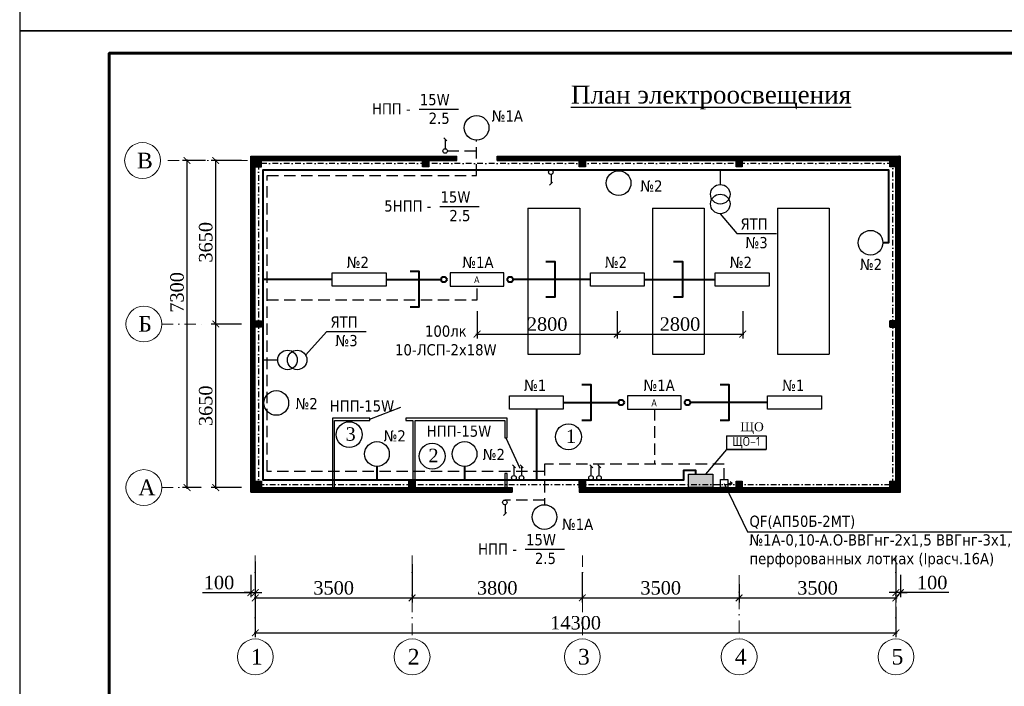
# Model space of a CAD drawing. Header units: millimetres. Extents: x -117056 to -75056, y -507736 to -299836.
# Tile 9 of 18: x -117056 to -95079, y -433265 to -418386. Entities that reach past the tile are written whole.
import ezdxf

# ---------------------------------------------------------------- set-up
doc = ezdxf.new("R2010")
doc.units = ezdxf.units.MM
doc.linetypes.add('DASHDOTX2', pattern=[50.8, 25.4, -12.7, 0, -12.7])
doc.linetypes.add('Dashed', pattern=[19.05, 12.7, -6.35])
doc.layers.get('Defpoints').update_dxf_attribs({"lineweight": 18})
for name, color, linetype in [('(002) Рамка', 7, 'Continuous'), ('PDF43_Geometry', 7, 'Continuous'), ('PDF43_Text', 7, 'Continuous'), ('ПОЛ', 7, 'Continuous')]:
    doc.layers.add(name, color=color, linetype=linetype)
doc.layers.add('.', color=7, linetype='Continuous', lineweight=15)
doc.layers.add('Размер ось', color=22, linetype='Continuous', lineweight=13)
doc.styles.add('ISOCPEUR', font='isocpeui.ttf', dxfattribs={"height": 250})
doc.styles.add('PDF Tahoma', font='tahoma.ttf')
doc.styles.add('Times New Roman', font='times.ttf')
doc.styles.add('WMF-Times New Roman0', font='times.ttf')
doc.styles.add('ШКОЛА', font='times.ttf')
doc.dimstyles.new('М 1-100', dxfattribs={"dimscale": 100, "dimtxt": 2.5, "dimasz": 1.5, "dimexe": 1, "dimexo": 2, "dimgap": 0.7, "dimtad": 1, "dimdec": 0, "dimdsep": 46, "dimtxsty": 'WMF-Times New Roman0', "dimblk": 'ARCHTICK', "dimcen": 3, "dimdle": 0.25, "dimclrd": 256, "dimclre": 256, "dimclrt": 256, "dimazin": 2, "dimtfac": 1, "dimtdec": 0, "dimtmove": 1, "dimatfit": 3, "dimldrblk": 'DOT', "dimfxl": 1, "dimtolj": 1, "dimtzin": 0, "dimlwd": -1, "dimlwe": -1, "dimarcsym": 0})

# ---------------------------------------------------------------- blocks, each defined once
blk = doc.blocks.new('_ArchTick')
at = {"color": 0, "linetype": 'ByBlock', "const_width": 0.15}
blk.add_lwpolyline([(-0.5, -0.5), (0.5, 0.5)], dxfattribs=at)
blk = doc.blocks.new('*D228')
at = {"ltscale": 5, "transparency": 16777216}
for p, q in [((-113320, -428854), (-113320, -421504)), ((-112909, -421529), (-113420, -421529)), ((-113009, -428829), (-113420, -428829))]:
    blk.add_line(p, q, dxfattribs=at)
at = {"layer": 'Defpoints', "color": 0, "lineweight": 25, "ltscale": 5, "transparency": 16777216}
for p in [(-113320, -421529), (-112709, -421529), (-112809, -428829)]:
    blk.add_point(p, dxfattribs=at)
at = {"ltscale": 5, "transparency": 16777216, "xscale": 150, "yscale": 150, "zscale": 150}
for p, rotation in [((-113320, -421529), 90), ((-113320, -428829), 270)]:
    blk.add_blockref('_ArchTick', p, dxfattribs=dict(at, rotation=rotation))
at = {"ltscale": 5, "transparency": 16777216, "insert": (-113543, -424473), "char_height": 300, "attachment_point": 5, "rotation": 90, "style": 'WMF-Times New Roman0'}
blk.add_mtext('\\A1;7300', dxfattribs=at)
blk = doc.blocks.new('_Dot')
at = {"color": 0, "linetype": 'ByBlock', "lineweight": -2}
blk.add_line((-0.5, 0), (-1, 0), dxfattribs=at)
at = {"color": 0, "linetype": 'ByBlock', "lineweight": 25, "const_width": 0.5}
blk.add_lwpolyline([(-0.25, 0, 1), (0.25, 0, 1)], format="xyb", close=True, dxfattribs=at)
blk = doc.blocks.new('*D229')
at = {"ltscale": 5, "transparency": 16777216}
for p, q in [((-112680, -425204), (-112680, -421504)), ((-112109, -421529), (-112780, -421529)), ((-112109, -425179), (-112780, -425179))]:
    blk.add_line(p, q, dxfattribs=at)
at = {"layer": 'Defpoints', "color": 0, "lineweight": 25, "ltscale": 5, "transparency": 16777216}
for p in [(-112680, -421529), (-111909, -421529), (-111909, -425179)]:
    blk.add_point(p, dxfattribs=at)
at = {"ltscale": 5, "transparency": 16777216, "xscale": 150, "yscale": 150, "zscale": 150}
for p, rotation in [((-112680, -421529), 90), ((-112680, -425179), 270)]:
    blk.add_blockref('_ArchTick', p, dxfattribs=dict(at, rotation=rotation))
at = {"ltscale": 5, "transparency": 16777216, "insert": (-112903, -423354), "char_height": 300, "attachment_point": 5, "rotation": 90, "style": 'WMF-Times New Roman0'}
blk.add_mtext('\\A1;3650', dxfattribs=at)
blk = doc.blocks.new('*D230')
at = {"ltscale": 5, "transparency": 16777216}
for p, q in [((-111798, -430931), (-111798, -432171)), ((-97498, -431492), (-97498, -432171)), ((-111823, -432071), (-97473, -432071))]:
    blk.add_line(p, q, dxfattribs=at)
at = {"layer": 'Defpoints', "color": 0, "lineweight": 25, "ltscale": 5, "transparency": 16777216}
for p in [(-111798, -430731), (-97498, -431292), (-97498, -432071)]:
    blk.add_point(p, dxfattribs=at)
at = {"ltscale": 5, "transparency": 16777216, "xscale": 150, "yscale": 150, "zscale": 150, "rotation": 180}
blk.add_blockref('_ArchTick', (-111798, -432071), dxfattribs=at)
at = {"ltscale": 5, "transparency": 16777216, "xscale": 150, "yscale": 150, "zscale": 150}
blk.add_blockref('_ArchTick', (-97498, -432071), dxfattribs=at)
at = {"ltscale": 5, "transparency": 16777216, "insert": (-104648, -431849), "char_height": 300, "attachment_point": 5, "style": 'WMF-Times New Roman0'}
blk.add_mtext('\\A1;14300', dxfattribs=at)
blk = doc.blocks.new('*D231')
at = {"ltscale": 5, "transparency": 16777216}
for p, q in [((-111798, -430476), (-111798, -431392)), ((-108298, -430542), (-108298, -431392)), ((-111823, -431292), (-108273, -431292))]:
    blk.add_line(p, q, dxfattribs=at)
at = {"layer": 'Defpoints', "color": 0, "lineweight": 25, "ltscale": 5, "transparency": 16777216}
for p in [(-111798, -430276), (-108298, -430342), (-108298, -431292)]:
    blk.add_point(p, dxfattribs=at)
at = {"ltscale": 5, "transparency": 16777216, "xscale": 150, "yscale": 150, "zscale": 150, "rotation": 180}
blk.add_blockref('_ArchTick', (-111798, -431292), dxfattribs=at)
at = {"ltscale": 5, "transparency": 16777216, "xscale": 150, "yscale": 150, "zscale": 150}
blk.add_blockref('_ArchTick', (-108298, -431292), dxfattribs=at)
at = {"ltscale": 5, "transparency": 16777216, "insert": (-110048, -431070), "char_height": 300, "attachment_point": 5, "style": 'WMF-Times New Roman0'}
blk.add_mtext('\\A1;3500', dxfattribs=at)
blk = doc.blocks.new('*D232')
at = {"ltscale": 5, "transparency": 16777216}
for p, q in [((-108298, -430542), (-108298, -431392)), ((-104498, -430848), (-104498, -431392)), ((-108323, -431292), (-104473, -431292))]:
    blk.add_line(p, q, dxfattribs=at)
at = {"layer": 'Defpoints', "color": 0, "lineweight": 25, "ltscale": 5, "transparency": 16777216}
for p in [(-108298, -430342), (-104498, -430648), (-104498, -431292)]:
    blk.add_point(p, dxfattribs=at)
at = {"ltscale": 5, "transparency": 16777216, "xscale": 150, "yscale": 150, "zscale": 150, "rotation": 180}
blk.add_blockref('_ArchTick', (-108298, -431292), dxfattribs=at)
at = {"ltscale": 5, "transparency": 16777216, "xscale": 150, "yscale": 150, "zscale": 150}
blk.add_blockref('_ArchTick', (-104498, -431292), dxfattribs=at)
at = {"ltscale": 5, "transparency": 16777216, "insert": (-106398, -431070), "char_height": 300, "attachment_point": 5, "style": 'WMF-Times New Roman0'}
blk.add_mtext('\\A1;3800', dxfattribs=at)
blk = doc.blocks.new('*D223')
at = {"ltscale": 5, "transparency": 16777216}
for p, q in [((-111798, -430519), (-111798, -431274)), ((-111898, -430780), (-111898, -431274)), ((-112975, -431174), (-111898, -431174)), ((-111898, -431174), (-112048, -431174)), ((-111898, -431174), (-111798, -431174)), ((-111898, -431174), (-111798, -431174)), ((-111798, -431174), (-111648, -431174))]:
    blk.add_line(p, q, dxfattribs=at)
at = {"layer": 'Defpoints', "color": 0, "lineweight": 25, "ltscale": 5, "transparency": 16777216}
for p in [(-111798, -430319), (-111898, -430580), (-111798, -431174)]:
    blk.add_point(p, dxfattribs=at)
at = {"ltscale": 5, "transparency": 16777216, "xscale": 150, "yscale": 150, "zscale": 150}
blk.add_blockref('_ArchTick', (-111898, -431174), dxfattribs=at)
at = {"ltscale": 5, "transparency": 16777216, "xscale": 150, "yscale": 150, "zscale": 150, "rotation": 180}
blk.add_blockref('_ArchTick', (-111798, -431174), dxfattribs=at)
at = {"ltscale": 5, "transparency": 16777216, "insert": (-112607, -430951), "char_height": 300, "attachment_point": 5, "style": 'WMF-Times New Roman0'}
blk.add_mtext('\\A1;100', dxfattribs=at)
blk = doc.blocks.new('*D224')
at = {"ltscale": 5, "transparency": 16777216}
for p, q in [((-104498, -430742), (-104498, -431392)), ((-100998, -430984), (-100998, -431392)), ((-104523, -431292), (-100973, -431292))]:
    blk.add_line(p, q, dxfattribs=at)
at = {"layer": 'Defpoints', "color": 0, "lineweight": 25, "ltscale": 5, "transparency": 16777216}
for p in [(-104498, -430542), (-100998, -430784), (-100998, -431292)]:
    blk.add_point(p, dxfattribs=at)
at = {"ltscale": 5, "transparency": 16777216, "xscale": 150, "yscale": 150, "zscale": 150, "rotation": 180}
blk.add_blockref('_ArchTick', (-104498, -431292), dxfattribs=at)
at = {"ltscale": 5, "transparency": 16777216, "xscale": 150, "yscale": 150, "zscale": 150}
blk.add_blockref('_ArchTick', (-100998, -431292), dxfattribs=at)
at = {"ltscale": 5, "transparency": 16777216, "insert": (-102748, -431070), "char_height": 300, "attachment_point": 5, "style": 'WMF-Times New Roman0'}
blk.add_mtext('\\A1;3500', dxfattribs=at)
blk = doc.blocks.new('*D225')
at = {"ltscale": 5, "transparency": 16777216}
for p, q in [((-97498, -430848), (-97498, -431392)), ((-100998, -430984), (-100998, -431392)), ((-101023, -431292), (-97473, -431292))]:
    blk.add_line(p, q, dxfattribs=at)
at = {"layer": 'Defpoints', "color": 0, "lineweight": 25, "ltscale": 5, "transparency": 16777216}
for p in [(-97498, -430648), (-100998, -430784), (-97498, -431292)]:
    blk.add_point(p, dxfattribs=at)
at = {"ltscale": 5, "transparency": 16777216, "xscale": 150, "yscale": 150, "zscale": 150, "rotation": 180}
blk.add_blockref('_ArchTick', (-100998, -431292), dxfattribs=at)
at = {"ltscale": 5, "transparency": 16777216, "xscale": 150, "yscale": 150, "zscale": 150}
blk.add_blockref('_ArchTick', (-97498, -431292), dxfattribs=at)
at = {"ltscale": 5, "transparency": 16777216, "insert": (-99248, -431070), "char_height": 300, "attachment_point": 5, "style": 'WMF-Times New Roman0'}
blk.add_mtext('\\A1;3500', dxfattribs=at)
blk = doc.blocks.new('*D226')
at = {"ltscale": 5, "transparency": 16777216}
for p, q in [((-97498, -430519), (-97498, -431274)), ((-97398, -430780), (-97398, -431274)), ((-97498, -431174), (-97648, -431174)), ((-97398, -431174), (-97498, -431174)), ((-97398, -431174), (-97498, -431174)), ((-97398, -431174), (-97248, -431174)), ((-96320, -431174), (-97398, -431174))]:
    blk.add_line(p, q, dxfattribs=at)
at = {"layer": 'Defpoints', "color": 0, "lineweight": 25, "ltscale": 5, "transparency": 16777216}
for p in [(-97498, -430319), (-97398, -430580), (-97498, -431174)]:
    blk.add_point(p, dxfattribs=at)
at = {"ltscale": 5, "transparency": 16777216, "xscale": 150, "yscale": 150, "zscale": 150}
blk.add_blockref('_ArchTick', (-97498, -431174), dxfattribs=at)
at = {"ltscale": 5, "transparency": 16777216, "xscale": 150, "yscale": 150, "zscale": 150, "rotation": 180}
blk.add_blockref('_ArchTick', (-97398, -431174), dxfattribs=at)
at = {"ltscale": 5, "transparency": 16777216, "insert": (-96689, -430951), "char_height": 300, "attachment_point": 5, "style": 'WMF-Times New Roman0'}
blk.add_mtext('\\A1;100', dxfattribs=at)
blk = doc.blocks.new('*D227')
at = {"ltscale": 5, "transparency": 16777216}
for p, q in [((-112109, -425179), (-112780, -425179)), ((-112680, -428854), (-112680, -425154)), ((-112109, -428829), (-112780, -428829))]:
    blk.add_line(p, q, dxfattribs=at)
at = {"layer": 'Defpoints', "color": 0, "lineweight": 25, "ltscale": 5, "transparency": 16777216}
for p in [(-112680, -425179), (-111909, -425179), (-111909, -428829)]:
    blk.add_point(p, dxfattribs=at)
at = {"ltscale": 5, "transparency": 16777216, "xscale": 150, "yscale": 150, "zscale": 150}
for p, rotation in [((-112680, -425179), 90), ((-112680, -428829), 270)]:
    blk.add_blockref('_ArchTick', p, dxfattribs=dict(at, rotation=rotation))
at = {"ltscale": 5, "transparency": 16777216, "insert": (-112903, -427004), "char_height": 300, "attachment_point": 5, "rotation": 90, "style": 'WMF-Times New Roman0'}
blk.add_mtext('\\A1;3650', dxfattribs=at)
blk = doc.blocks.new('*T233')
at = {"layer": '(002) Рамка', "color": 0, "linetype": 'ByBlock', "lineweight": -2, "transparency": 16777216}
for p, q in [((0, 0), (882, 0)), ((0, 0), (0, -307)), ((882, 0), (882, -307)), ((0, -307), (882, -307))]:
    blk.add_line(p, q, dxfattribs=at)
at = {"layer": '(002) Рамка', "color": 0, "transparency": 16777216, "insert": (441, -154), "char_height": 200, "width": 862.12, "attachment_point": 5, "style": 'ISOCPEUR'}
blk.add_mtext('{\\fISOCPEUR|b0|i0|c204|p34;ЩО-1}', dxfattribs=at)
blk = doc.blocks.new('*D280')
at = {"ltscale": 5, "transparency": 16777216}
for p, q in [((-106847, -424894), (-106847, -425504)), ((-103718, -424894), (-103718, -425504)), ((-106872, -425404), (-103693, -425404))]:
    blk.add_line(p, q, dxfattribs=at)
at = {"layer": 'Defpoints', "color": 0, "lineweight": 25, "ltscale": 5, "transparency": 16777216}
for p in [(-106847, -424694), (-103718, -424694), (-103718, -425404)]:
    blk.add_point(p, dxfattribs=at)
at = {"ltscale": 5, "transparency": 16777216, "xscale": 150, "yscale": 150, "zscale": 150, "rotation": 180}
blk.add_blockref('_ArchTick', (-106847, -425404), dxfattribs=at)
at = {"ltscale": 5, "transparency": 16777216, "xscale": 150, "yscale": 150, "zscale": 150}
blk.add_blockref('_ArchTick', (-103718, -425404), dxfattribs=at)
at = {"ltscale": 5, "transparency": 16777216, "insert": (-105283, -425182), "char_height": 300, "attachment_point": 5, "style": 'WMF-Times New Roman0'}
blk.add_mtext('\\A1;2800', dxfattribs=at)
blk = doc.blocks.new('*D281')
at = {"ltscale": 5, "transparency": 16777216}
for p, q in [((-103718, -424894), (-103718, -425504)), ((-100917, -424894), (-100917, -425504)), ((-103743, -425404), (-100892, -425404))]:
    blk.add_line(p, q, dxfattribs=at)
at = {"layer": 'Defpoints', "color": 0, "lineweight": 25, "ltscale": 5, "transparency": 16777216}
for p in [(-103718, -424694), (-100917, -424694), (-100917, -425404)]:
    blk.add_point(p, dxfattribs=at)
at = {"ltscale": 5, "transparency": 16777216, "xscale": 150, "yscale": 150, "zscale": 150, "rotation": 180}
blk.add_blockref('_ArchTick', (-103718, -425404), dxfattribs=at)
at = {"ltscale": 5, "transparency": 16777216, "xscale": 150, "yscale": 150, "zscale": 150}
blk.add_blockref('_ArchTick', (-100917, -425404), dxfattribs=at)
at = {"ltscale": 5, "transparency": 16777216, "insert": (-102318, -425182), "char_height": 300, "attachment_point": 5, "style": 'WMF-Times New Roman0'}
blk.add_mtext('\\A1;2800', dxfattribs=at)

msp = doc.modelspace()

# ---------------------------------------------------------------- hatches: boundary and pattern name
at = {"layer": '.', "linetype": 'ByBlock', "lineweight": 25, "true_color": 0x93278f, "transparency": 33554687}
h = msp.add_hatch(dxfattribs=at)
h.set_pattern_fill('ANSI37', color=217, scale=5)
h.set_pattern_definition([(45, (-132299.341, 11105.263), (-11.22532015, 11.22532015), []), (135, (-132299.341, 11105.263), (-11.22532015, -11.22532015), [])])
h.paths.add_polyline_path([(-106067.6, -428829.4), (-111897.6, -428829.4), (-111897.6, -428929.4), (-106067.6, -428929.4)])
h.paths.add_polyline_path([(-97497.6, -428829.4), (-97637.6, -428829.4), (-104567.6, -428829.4), (-104567.6, -428929.4), (-97497.6, -428929.4)])
h.paths.add_polyline_path([(-97397.6, -421529.4), (-97497.6, -421529.4), (-97497.6, -428929.4), (-97397.6, -428929.4)])
h.paths.add_polyline_path([(-97397.6, -421429.4), (-103132.6, -421429.4), (-106397.6, -421429.4), (-106397.6, -421529.4), (-103132.6, -421529.4), (-97397.6, -421529.4)])
h.paths.add_polyline_path([(-107297.6, -421429.4), (-111797.6, -421429.4), (-111797.6, -421529.4), (-107297.6, -421529.4)])
h.paths.add_polyline_path([(-111797.6, -421429.4), (-111897.6, -421429.4), (-111897.6, -428829.4), (-111797.6, -428829.4)])
at = {"layer": '.', "linetype": 'ByBlock', "lineweight": 25, "transparency": 33554687}
h = msp.add_hatch(dxfattribs=at)
h.set_pattern_fill('ANGLE', color=256, scale=2)
h.set_pattern_definition([(0, (8880.476, 1321.722), (0, 13.97), [10.16, -3.81]), (90, (8880.476, 1321.722), (-13.97, 9e-16), [10.16, -3.81])])
h.paths.add_polyline_path([(-111797.6, -421529.4), (-111657.6, -421529.4), (-111657.6, -421669.4), (-111797.6, -421669.4)])
h = msp.add_hatch(dxfattribs=at)
h.set_pattern_fill('ANGLE', color=256, scale=2)
h.set_pattern_definition([(0, (12610.476, 1321.722), (0, 13.97), [10.16, -3.81]), (90, (12610.476, 1321.722), (-13.97, 9e-16), [10.16, -3.81])])
h.paths.add_polyline_path([(-108067.6, -421529.4), (-107927.6, -421529.4), (-107927.6, -421669.4), (-108067.6, -421669.4)])
h = msp.add_hatch(dxfattribs=at)
h.set_pattern_fill('ANGLE', color=256, scale=2)
h.set_pattern_definition([(0, (16110.476, 1321.722), (0, 13.97), [10.16, -3.81]), (90, (16110.476, 1321.722), (-13.97, 9e-16), [10.16, -3.81])])
h.paths.add_polyline_path([(-104567.6, -421529.4), (-104427.6, -421529.4), (-104427.6, -421669.4), (-104567.6, -421669.4)])
h = msp.add_hatch(dxfattribs=at)
h.set_pattern_fill('ANGLE', color=256, scale=2)
h.set_pattern_definition([(0, (19610.476, 1321.722), (0, 13.97), [10.16, -3.81]), (90, (19610.476, 1321.722), (-13.97, 9e-16), [10.16, -3.81])])
h.paths.add_polyline_path([(-101067.6, -421529.4), (-100927.6, -421529.4), (-100927.6, -421669.4), (-101067.6, -421669.4)])
h = msp.add_hatch(dxfattribs=at)
h.set_pattern_fill('ANGLE', color=256, scale=2)
h.set_pattern_definition([(0, (23040.476, 1321.722), (0, 13.97), [10.16, -3.81]), (90, (23040.476, 1321.722), (-13.97, 9e-16), [10.16, -3.81])])
h.paths.add_polyline_path([(-97637.6, -421529.4), (-97497.6, -421529.4), (-97497.6, -421669.4), (-97637.6, -421669.4)])
h = msp.add_hatch(dxfattribs=at)
h.set_pattern_fill('ANGLE', color=256, scale=2)
h.set_pattern_definition([(0, (8880.476, -2258.278), (0, 13.97), [10.16, -3.81]), (90, (8880.476, -2258.278), (-13.97, 9e-16), [10.16, -3.81])])
h.paths.add_polyline_path([(-111797.6, -425109.4), (-111657.6, -425109.4), (-111657.6, -425249.4), (-111797.6, -425249.4)])
h = msp.add_hatch(dxfattribs=at)
h.set_pattern_fill('ANGLE', color=256, scale=2)
h.set_pattern_definition([(0, (23040.476, -2258.278), (0, 13.97), [10.16, -3.81]), (90, (23040.476, -2258.278), (-13.97, 9e-16), [10.16, -3.81])])
h.paths.add_polyline_path([(-97637.6, -425109.4), (-97497.6, -425109.4), (-97497.6, -425249.4), (-97637.6, -425249.4)])
h = msp.add_hatch(color=1, dxfattribs=at)
h.dxf.hatch_style = 1
h.paths.add_polyline_path([(-101581.4, -428829.4), (-102131.4, -428829.4), (-102131.4, -428529.4), (-101581.4, -428529.4)])
h = msp.add_hatch(dxfattribs=at)
h.set_pattern_fill('ANGLE', color=256, scale=2)
h.set_pattern_definition([(0, (8880.476, -5838.278), (0, 13.97), [10.16, -3.81]), (90, (8880.476, -5838.278), (-13.97, 9e-16), [10.16, -3.81])])
h.paths.add_polyline_path([(-111797.6, -428689.4), (-111657.6, -428689.4), (-111657.6, -428829.4), (-111797.6, -428829.4)])
h = msp.add_hatch(dxfattribs=at)
h.set_pattern_fill('ANGLE', color=256, scale=2)
h.set_pattern_definition([(0, (12310.476, -5838.278), (0, 13.97), [10.16, -3.81]), (90, (12310.476, -5838.278), (-13.97, 9e-16), [10.16, -3.81])])
h.paths.add_polyline_path([(-108367.6, -428689.4), (-108227.6, -428689.4), (-108227.6, -428829.4), (-108367.6, -428829.4)])
h = msp.add_hatch(dxfattribs=at)
h.set_pattern_fill('ANGLE', color=256, scale=2)
h.set_pattern_definition([(0, (16110.476, -5838.278), (0, 13.97), [10.16, -3.81]), (90, (16110.476, -5838.278), (-13.97, 9e-16), [10.16, -3.81])])
h.paths.add_polyline_path([(-104567.6, -428689.4), (-104427.6, -428689.4), (-104427.6, -428829.4), (-104567.6, -428829.4)])
h = msp.add_hatch(dxfattribs=at)
h.set_pattern_fill('ANGLE', color=256, scale=2)
h.set_pattern_definition([(0, (19610.476, -5838.278), (0, 13.97), [10.16, -3.81]), (90, (19610.476, -5838.278), (-13.97, 9e-16), [10.16, -3.81])])
h.paths.add_polyline_path([(-101067.6, -428689.4), (-100927.6, -428689.4), (-100927.6, -428829.4), (-101067.6, -428829.4)])
h = msp.add_hatch(dxfattribs=at)
h.set_pattern_fill('ANGLE', color=256, scale=2)
h.set_pattern_definition([(0, (23040.476, -5838.278), (0, 13.97), [10.16, -3.81]), (90, (23040.476, -5838.278), (-13.97, 9e-16), [10.16, -3.81])])
h.paths.add_polyline_path([(-97637.6, -428689.4), (-97497.6, -428689.4), (-97497.6, -428829.4), (-97637.6, -428829.4)])

# ---------------------------------------------------------------- linework, layer by layer
at = {"color": 5, "lineweight": 30, "ltscale": 5}
for p, q in [((-111897.6, -421429.4), (-107297.6, -421429.4)), ((-111897.6, -428929.4), (-111897.6, -421429.4)), ((-111797.6, -428829.4), (-111797.6, -421429.4)), ((-107297.6, -421529.4), (-107297.6, -421429.4)), ((-106397.6, -421429.4), (-103132.6, -421429.4)), ((-106397.6, -421529.4), (-106397.6, -421429.4)), ((-103132.6, -421429.4), (-97397.6, -421429.4)), ((-97397.6, -428929.4), (-97397.6, -421429.4)), ((-111797.6, -421529.4), (-107297.6, -421529.4)), ((-106397.6, -421529.4), (-103132.6, -421529.4)), ((-103132.6, -421529.4), (-97397.6, -421529.4)), ((-97497.6, -428929.4), (-97497.6, -421529.4)), ((-109237.4, -427304.4), (-108548.7, -427036.2)), ((-106202.6, -427717.2), (-105889.5, -428395.4)), ((-111897.6, -428829.4), (-106067.6, -428829.4)), ((-111897.6, -428929.4), (-106067.6, -428929.4)), ((-106067.6, -428829.4), (-106067.6, -428929.4)), ((-104567.6, -428829.4), (-97497.6, -428829.4)), ((-104567.6, -428829.4), (-104567.6, -428929.4)), ((-104567.6, -428929.4), (-97397.6, -428929.4))]:
    msp.add_line(p, q, dxfattribs=at)
at = {"linetype": 'DASHDOTX2', "lineweight": 0, "ltscale": 10}
for p, q in [((-113747.1, -421529.4), (-111971.6, -421529.4)), ((-113884.8, -425179.4), (-112909.3, -425179.4)), ((-113884.8, -428829.4), (-112909.3, -428829.4))]:
    msp.add_line(p, q, dxfattribs=at)
at = {"linetype": 'ByBlock', "lineweight": 25}
for p, q in [((-101418.5, -421735.3), (-101418.5, -422065.4)), ((-111625.5, -425980.3), (-111295.4, -425980.3))]:
    msp.add_line(p, q, dxfattribs=at)
for p, q in [((-105713.1, -422590.4), (-104554.3, -422590.4)), ((-105713.1, -422590.4), (-105713.1, -425854.4)), ((-104554.3, -422590.4), (-104554.3, -425854.4)), ((-102934.9, -422590.4), (-101776.1, -422590.4)), ((-102934.9, -422590.4), (-102934.9, -425854.4)), ((-101776.1, -422590.4), (-101776.1, -425854.4)), ((-100144.9, -422590.4), (-98986.1, -422590.4)), ((-100144.9, -422590.4), (-100144.9, -425854.4)), ((-98986.1, -422590.4), (-98986.1, -425854.4)), ((-105713.1, -425854.4), (-104554.3, -425854.4)), ((-102934.9, -425854.4), (-101776.1, -425854.4)), ((-100144.9, -425854.4), (-98986.1, -425854.4))]:
    msp.add_line(p, q)
at = {"color": 116, "linetype": 'ByBlock', "lineweight": 40, "true_color": 0x136734}
for p, q in [((-110081.1, -424184.2), (-111625.5, -424184.2)), ((-108879.9, -424184.2), (-107648.4, -424184.2)), ((-104318.9, -424184.2), (-106045.6, -424184.2)), ((-103117.7, -424184.2), (-101531.6, -424184.2)), ((-104922.5, -426931.1), (-103690.9, -426931.1)), ((-100361.4, -426931.1), (-102088.2, -426931.1)), ((-105523, -427081.4), (-105523, -428663.4)), ((-109081.9, -428355.6), (-109081.9, -428663.4)), ((-107126.4, -428355.6), (-107126.4, -428663.4))]:
    msp.add_line(p, q, dxfattribs=at)
at = {"lineweight": 30}
for p, q in [((-101250.6, -428739.1), (-101151.3, -428739.1)), ((-101151.3, -428739.1), (-101200.9, -428699.9)), ((-101151.3, -428739.1), (-101200.9, -428778.4))]:
    msp.add_line(p, q, dxfattribs=at)
at = {"color": 14, "ltscale": 5}
msp.add_line((-106897.6, -428829.4), (-106497.6, -428829.4), dxfattribs=at)
at = {"color": 4, "linetype": 'DASHDOTX2', "lineweight": 0, "ltscale": 10}
for p, q in [((-111797.6, -430342.2), (-111797.6, -432208.3)), ((-108297.6, -430342.2), (-108297.6, -432208.3)), ((-104497.6, -430342.2), (-104497.6, -432208.3)), ((-97497.6, -430342.2), (-97497.6, -432208.3)), ((-100997.6, -430783.7), (-100997.6, -432208.3))]:
    msp.add_line(p, q, dxfattribs=at)
at = {"linetype": 'ByBlock'}
for points in [[(-117056.3, -418636.1), (-75056.3, -418636.1), (-75056.3, -388936.1), (-117056.3, -388936.1)], [(-117056.3, -448336.1), (-75056.3, -448336.1), (-75056.3, -418636.1), (-117056.3, -418636.1)]]:
    msp.add_lwpolyline(points, close=True, dxfattribs=at)
at = {"linetype": 'ByBlock', "lineweight": 60}
msp.add_lwpolyline([(-115056.3, -447836.1), (-75556.3, -447836.1), (-75556.3, -419136.1), (-115056.3, -419136.1)], close=True, dxfattribs=at)
at = {"linetype": 'ByBlock', "lineweight": 25}
for points in [[(-108143.4, -420381.4), (-107265, -420381.4)], [(-107680.9, -422554.1), (-106802.5, -422554.1)], [(-101418.5, -422716), (-101045.8, -423157.5), (-100167.4, -423157.5)], [(-110674.2, -425871.2), (-110198.4, -425344.4), (-109320, -425344.4)], [(-101333.7, -428739.1), (-100813, -429813.9), (-94080.7, -429813.9)], [(-105772, -430205.5), (-104893.7, -430205.5)]]:
    msp.add_lwpolyline(points, dxfattribs=at)
at = {"color": 5, "lineweight": 30, "ltscale": 5}
for points in [[(-111797.6, -421669.4), (-111657.6, -421669.4), (-111657.6, -421529.4), (-111797.6, -421529.4), (-111797.6, -421669.4)], [(-108067.6, -421529.4), (-107927.6, -421529.4), (-107927.6, -421669.4), (-108067.6, -421669.4), (-108067.6, -421529.4)], [(-104567.6, -421529.4), (-104427.6, -421529.4), (-104427.6, -421669.4), (-104567.6, -421669.4), (-104567.6, -421529.4)], [(-101067.6, -421529.4), (-100927.6, -421529.4), (-100927.6, -421669.4), (-101067.6, -421669.4), (-101067.6, -421529.4)], [(-97637.6, -421529.4), (-97497.6, -421529.4), (-97497.6, -421669.4), (-97637.6, -421669.4), (-97637.6, -421529.4)], [(-111797.6, -425109.4), (-111657.6, -425109.4), (-111657.6, -425249.4), (-111797.6, -425249.4), (-111797.6, -425109.4)], [(-97497.6, -425109.4), (-97637.6, -425109.4), (-97637.6, -425249.4), (-97497.6, -425249.4), (-97497.6, -425109.4)], [(-111797.6, -428689.4), (-111657.6, -428689.4), (-111657.6, -428829.4), (-111797.6, -428829.4), (-111797.6, -428689.4)], [(-108367.6, -428689.4), (-108227.6, -428689.4), (-108227.6, -428829.4), (-108367.6, -428829.4), (-108367.6, -428689.4)], [(-104567.6, -428689.4), (-104427.6, -428689.4), (-104427.6, -428829.4), (-104567.6, -428829.4), (-104567.6, -428689.4)], [(-101067.6, -428689.4), (-100927.6, -428689.4), (-100927.6, -428829.4), (-101067.6, -428829.4), (-101067.6, -428689.4)], [(-97637.6, -428689.4), (-97497.6, -428689.4), (-97497.6, -428829.4), (-97637.6, -428829.4), (-97637.6, -428689.4)]]:
    msp.add_lwpolyline(points, dxfattribs=at)
at = {"color": 1, "linetype": 'DASHDOTX2', "ltscale": 5}
msp.add_lwpolyline([(-111727.6, -428759.4), (-97567.6, -428759.4), (-97567.6, -421599.4), (-111727.6, -421599.4)], close=True, dxfattribs=at)
at = {"color": 116, "linetype": 'ByBlock', "lineweight": 40, "true_color": 0x136734}
msp.add_lwpolyline([(-101962.2, -428529.4), (-101962.2, -428450.7), (-102237.9, -428450.7), (-102237.9, -428663.4), (-111625.5, -428663.4), (-111625.5, -421735.3), (-97664.8, -421735.3), (-97664.8, -423364.3), (-97789.3, -423364.3)], dxfattribs=at)
at = {"linetype": 'ByBlock', "lineweight": 40}
for points in [[(-105314.6, -423782), (-105114.6, -423782), (-105114.6, -424582), (-105314.6, -424582)], [(-102461.7, -423782), (-102261.7, -423782), (-102261.7, -424582), (-102461.7, -424582)], [(-108343.5, -424002.4), (-108143.5, -424002.4), (-108143.5, -424802.4), (-108343.5, -424802.4)], [(-104506.7, -426529), (-104306.7, -426529), (-104306.7, -427329), (-104506.7, -427329)], [(-101424.8, -426529), (-101224.8, -426529), (-101224.8, -427329), (-101424.8, -427329)]]:
    msp.add_lwpolyline(points, dxfattribs=at)
at = {"color": 5, "lineweight": 30, "ltscale": 5}
for points in [[(-109237.4, -427329.4), (-109237.4, -427279.4), (-110077.6, -427279.4), (-110077.6, -428829.4), (-110027.6, -428829.4), (-110027.6, -427329.4), (-109287.4, -427329.4), (-109287.4, -427329.4)], [(-106177.6, -427717.2), (-106177.6, -427279.4), (-108437.4, -427280.8), (-108437.4, -427329.4), (-108277.6, -427329.4), (-108277.6, -428689.4), (-108227.6, -428689.4), (-108227.6, -427329.4), (-106227.6, -427329.4), (-106227.6, -427717.2)], [(-106226.6, -428829.4), (-106176.6, -428829.4), (-106176.6, -428517.2), (-106226.6, -428517.2)]]:
    msp.add_lwpolyline(points, close=True, dxfattribs=at)
msp.add_lwpolyline([(-100397.7, -427979.4), (-101279.8, -427979.4), (-101751.9, -428529.4)])
at = {"lineweight": 30}
for points in [[(-101581.4, -428829.4), (-102131.4, -428829.4), (-102131.4, -428529.4), (-101581.4, -428529.4)], [(-101250.6, -428829.4), (-101416.9, -428829.4), (-101416.9, -428648.9), (-101250.6, -428648.9)]]:
    msp.add_lwpolyline(points, close=True, dxfattribs=at)
at = {"linetype": 'ByBlock', "lineweight": 25}
for centre in [(-101418.5, -422283.1), (-101418.5, -422498.3), (-111077.7, -425980.3), (-110862.6, -425980.3)]:
    msp.add_circle(centre, 217.7, dxfattribs=at)
at = {"color": 116, "linetype": 'ByBlock', "lineweight": 40, "true_color": 0x136734}
for centre in [(-107586.4, -424184.2), (-106107.7, -424184.2), (-103628.9, -426931.1), (-102150.2, -426931.1)]:
    msp.add_circle(centre, 62, dxfattribs=at)
at = {"color": 0, "ltscale": 5}
for centre in [(-109700.2, -427647.5), (-104807.3, -427696.4), (-107849.6, -428126.9)]:
    msp.add_circle(centre, 288.9, dxfattribs=at)
at = {"layer": 'PDF43_Geometry', "color": 6, "linetype": 'Dashed', "lineweight": 30, "ltscale": 20}
for p, q in [((-107508.5, -421316.2), (-106858, -421316.2)), ((-102889.6, -427081.4), (-102889.6, -428306.1))]:
    msp.add_line(p, q, dxfattribs=at)
for points in [[(-111533.6, -424641), (-111533.6, -421864.2), (-106858, -421864.2), (-106858, -421074.5)], [(-105342.8, -428469.3), (-111533.6, -428469.3), (-111533.6, -424641), (-106847, -424641), (-106847, -424334.4)], [(-101333.7, -428648.9), (-101333.7, -428306.1), (-105342.8, -428306.1), (-105342.8, -429211.9)], [(-105342.8, -429108.4), (-106228, -429108.4)]]:
    msp.add_lwpolyline(points, dxfattribs=at)
at = {"layer": 'PDF43_Geometry', "color": 1, "lineweight": 30}
for points in [[(-107520.3, -421093.3), (-107588.4, -421025.1)], [(-107554.4, -421257.9), (-107554.4, -421059.2)], [(-105195.4, -421845), (-105195.4, -422043.7)], [(-105161.3, -422009.6), (-105229.4, -422077.8)], [(-105986, -428389.1), (-106054.2, -428321)], [(-105817.1, -428389.1), (-105885.2, -428321)], [(-104264.5, -428389.1), (-104332.6, -428321)], [(-104085.5, -428389.1), (-104153.6, -428321)], [(-106020.1, -428553.8), (-106020.1, -428355.1)], [(-105851.1, -428553.8), (-105851.1, -428355.1)], [(-104298.5, -428553.8), (-104298.5, -428355.1)], [(-104119.6, -428553.8), (-104119.6, -428355.1)], [(-106188.4, -429382.7), (-106256.6, -429450.9)], [(-106222.5, -429218), (-106222.5, -429416.8)]]:
    msp.add_lwpolyline(points, dxfattribs=at)
for points in [[(-110081.1, -424334.4), (-110081.1, -424033.9), (-108879.9, -424033.9), (-108879.9, -424334.4)], [(-104318.9, -424334.4), (-104318.9, -424033.9), (-103117.7, -424033.9), (-103117.7, -424334.4)], [(-101531.6, -424334.4), (-101531.6, -424033.9), (-100330.5, -424033.9), (-100330.5, -424334.4)], [(-106123.6, -427081.4), (-106123.6, -426780.9), (-104922.5, -426780.9), (-104922.5, -427081.4)], [(-100361.4, -427081.4), (-100361.4, -426780.9), (-99160.3, -426780.9), (-99160.3, -427081.4)]]:
    msp.add_lwpolyline(points, close=True, dxfattribs=at)
at = {"layer": 'PDF43_Geometry', "color": 6, "lineweight": 30}
for points in [[(-106246.5, -424334.4), (-106246.5, -424033.9), (-107447.6, -424033.9), (-107447.6, -424334.4)], [(-102289, -427081.4), (-102289, -426780.9), (-103490.1, -426780.9), (-103490.1, -427081.4)]]:
    msp.add_lwpolyline(points, close=True, dxfattribs=at)
for centre in [(-106858, -420798.6), (-105342.8, -429487.8)]:
    msp.add_circle(centre, 275.9, dxfattribs=at)
at = {"layer": 'PDF43_Geometry', "color": 1, "lineweight": 30}
for centre, radius in [((-107559.8, -421316.2), 51.3), ((-105200.8, -421786.7), 51.3), ((-103688.2, -422033.2), 275.9), ((-98065.2, -423364.3), 275.9), ((-111328.7, -426941), 275.9), ((-109081.9, -428079.7), 275.9), ((-107126.4, -428079.7), 275.9), ((-106025.6, -428612.1), 51.3), ((-105856.6, -428612.1), 51.3), ((-104304, -428612.1), 51.3), ((-104125, -428612.1), 51.3), ((-106228, -429159.7), 51.3)]:
    msp.add_circle(centre, radius, dxfattribs=at)
at = {"layer": 'Размер ось', "color": 0}
for centre in [(-114313.8, -421529.4), (-114284.8, -425179.4), (-114284.8, -428829.4), (-111797.6, -432608.3), (-108297.6, -432608.3), (-104497.6, -432608.3), (-100997.6, -432608.3), (-97497.6, -432608.3)]:
    msp.add_circle(centre, 400, dxfattribs=at)

# ---------------------------------------------------------------- block references
msp.add_blockref('*T233', (-101279.8, -427672.3))

# ---------------------------------------------------------------- texts
at = {"layer": 'PDF43_Text', "style": 'PDF Tahoma'}
for s, insert, char_height, attachment_point in [('15W\\P2.5', (-107458.5, -420715.9), 250, 9), ('НПП -', (-108328.2, -420500), 250, 9), ('№1А', (-105824.2, -420661.3), 250, 9), ('№2', (-102707.6, -422222.4), 250, 9), ('15W\\P2.5', (-106995.9, -422888.6), 250, 9), ('5НПП -', (-107865.7, -422672.7), 250, 9), ('ЯТП\\P№3', (-100360.8, -423492), 250, 9), ('№2', (-109261.3, -423925.9), 250, 9), ('№1А', (-106480, -423925.9), 250, 9), ('№2', (-103499.1, -423925.9), 250, 9), ('№2', (-100711.9, -423925.9), 250, 9), ('№2', (-97806.5, -423973.8), 250, 9), ('А ', (-106793.5, -424265.4), 150, 9), ('ЯТП\\P№3', (-109513.4, -425678.9), 250, 9), ('100лк\\P10-ЛСП-2х18W', (-107544.7, -425548.2), 250, 5), ('№1', (-105303.9, -426672.9), 250, 9), ('№1А', (-102435.6, -426672.9), 250, 9), ('№1', (-99541.7, -426672.9), 250, 9), ('№2', (-110403.4, -427081), 250, 9), ('НПП-15W', (-109417.3, -427010.1), 250, 5), ('А ', (-102836.1, -427012.4), 150, 9), ('НПП-15W', (-107249.7, -427571.7), 250, 5), ('№2', (-108437.4, -427801), 250, 9), ('№2', (-106226, -428215), 250, 9), ('QF(АП50Б-2МТ)\\P№1А-0,10-А.О-ВВГнг-2х1,5 ВВГнг-3х1,5-на \\Pперфорованных лотках (Iрасч.16А)', (-100767.7, -430033.5), 250, 4), ('№1А', (-104255.2, -429773.9), 250, 9), ('15W\\P2.5', (-105087.1, -430540), 250, 9), ('НПП -', (-105956.8, -430324.1), 250, 9)]:
    msp.add_mtext(s, dxfattribs=dict(at, insert=insert, char_height=char_height, attachment_point=attachment_point))
at = {"layer": 'ПОЛ', "ltscale": 25, "insert": (-100709.4, -427504.7), "char_height": 200, "width": 1304.259, "attachment_point": 5, "style": 'ШКОЛА'}
msp.add_mtext('ЩО', dxfattribs=at)
at = {"layer": 'Размер ось', "color": 0, "lineweight": 30, "style": 'Times New Roman'}
for s, insert, char_height, width, attachment_point in [('\\pt400.4;{\\LПлан электроосвещения}', (-101625.1, -420123), 400, 10336.027, 5), ('\\pt350.35;В', (-114438.4, -421355.8), 350, 603.279, 1), ('\\pt350.35;Б', (-114409.3, -425000.7), 350, 603.279, 1), ('\\pt300.3;3', (-109783.1, -427483.4), 300, 603.279, 1), ('\\pt300.3;1', (-104863.5, -427532.3), 300, 603.279, 1), ('\\pt300.3;2', (-107932.5, -427962.9), 300, 603.279, 1), ('\\pt350.35;A', (-114409.3, -428650.7), 350, 603.279, 1), ('\\pt350.35;1', (-111896.2, -432429.7), 350, 603.279, 1), ('\\pt350.35;2', (-108396.2, -432429.7), 350, 603.279, 1), ('\\pt350.35;3', (-104596.2, -432429.7), 350, 603.279, 1), ('\\pt350.35;4', (-101096.2, -432429.7), 350, 603.279, 1), ('\\pt350.35;5', (-97596.2, -432429.7), 350, 603.279, 1)]:
    msp.add_mtext(s, dxfattribs=dict(at, insert=insert, char_height=char_height, width=width, attachment_point=attachment_point))

# ---------------------------------------------------------------- dimensions: what is measured, and where the dimension line sits
at = {"color": 0, "ltscale": 5}
for base, p1, p2, angle, picture, middle in [((-113319.7, -421529.4), (-112809.2, -428829.4), (-112709.2, -421529.4), 90, '*D228', (-113319.7, -424473.2)), ((-97497.6, -431173.6), (-97397.6, -430579.8), (-97497.6, -430319), 180, '*D226', (-96688.6, -431173.6))]:
    dim = msp.add_linear_dim(base=base, p1=p1, p2=p2, angle=angle, dimstyle='М 1-100', override={"dimtxt": 3}, dxfattribs=at)
    dim.commit()
    dim.dimension.update_dxf_attribs({"geometry": picture, "text_midpoint": middle, "dimtype": 160})
for base, p1, p2, picture, middle in [((-112680.2, -421529.4), (-111909.2, -425179.4), (-111909.2, -421529.4), '*D229', (-112902.8, -423354.4)), ((-112680.2, -425179.4), (-111909.2, -428829.4), (-111909.2, -425179.4), '*D227', (-112902.8, -427004.4))]:
    dim = msp.add_linear_dim(base=base, p1=p1, p2=p2, angle=90, dimstyle='М 1-100', override={"dimtxt": 3}, dxfattribs=at)
    dim.commit()
    dim.dimension.update_dxf_attribs({"geometry": picture, "text_midpoint": middle})
for base, p1, p2, picture, middle in [((-103718.3, -425404.3), (-106847, -424693.6), (-103718.3, -424693.6), '*D280', (-105282.7, -425181.7)), ((-100917.3, -425404.3), (-103718.3, -424693.6), (-100917.3, -424693.6), '*D281', (-102317.8, -425181.7))]:
    dim = msp.add_linear_dim(base=base, p1=p1, p2=p2, text='2800', dimstyle='М 1-100', override={"dimtxt": 3}, dxfattribs=at)
    dim.commit()
    dim.dimension.update_dxf_attribs({"geometry": picture, "text_midpoint": middle})
for base, p1, p2, picture, middle in [((-108297.6, -431292.3), (-111797.6, -430275.5), (-108297.6, -430342.2), '*D231', (-110047.6, -431069.7)), ((-104497.6, -431292.3), (-108297.6, -430342.2), (-104497.6, -430648), '*D232', (-106397.6, -431069.7)), ((-97497.6, -432071.1), (-111797.6, -430730.8), (-97497.6, -431292.3), '*D230', (-104647.6, -431848.5)), ((-100997.6, -431292.3), (-104497.6, -430542.2), (-100997.6, -430783.7), '*D224', (-102747.6, -431069.7)), ((-97497.6, -431292.3), (-100997.6, -430783.7), (-97497.6, -430648), '*D225', (-99247.6, -431069.7))]:
    dim = msp.add_linear_dim(base=base, p1=p1, p2=p2, dimstyle='М 1-100', override={"dimtxt": 3}, dxfattribs=at)
    dim.commit()
    dim.dimension.update_dxf_attribs({"geometry": picture, "text_midpoint": middle})
dim = msp.add_linear_dim(base=(-111797.6, -431173.6), p1=(-111897.6, -430579.8), p2=(-111797.6, -430319), dimstyle='М 1-100', override={"dimtxt": 3}, dxfattribs=at)
dim.commit()
dim.dimension.update_dxf_attribs({"geometry": '*D223', "text_midpoint": (-112606.6, -431173.6), "dimtype": 160})

doc.saveas('drawing.dxf')
